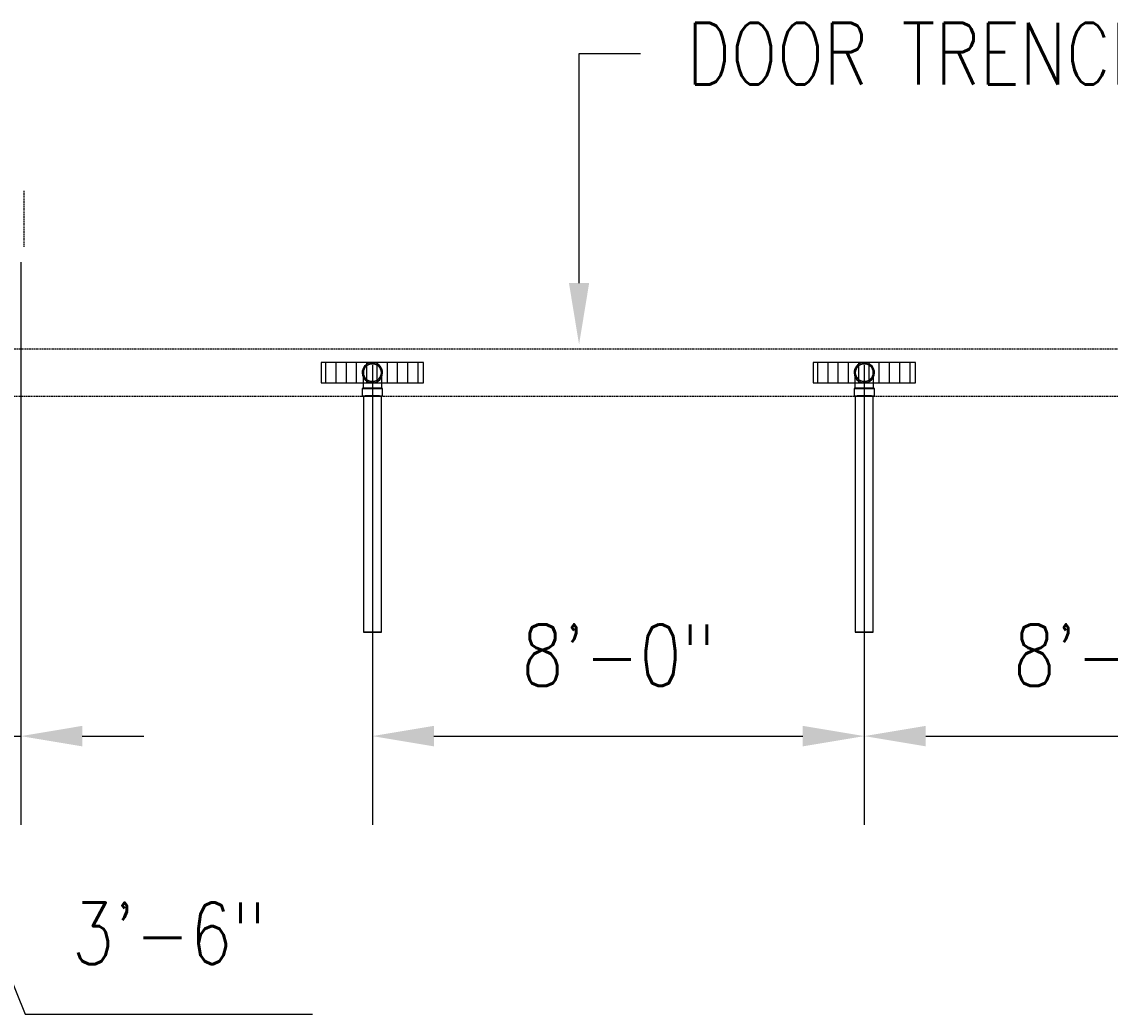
# Model space of a CAD drawing. Header units: inches. Extents: x -337 to 21291, y 405 to 2143.
# Tile 15 of 33: x 989 to 1201, y 640 to 833. Entities that reach past the tile are written whole.
import ezdxf
from ezdxf import colors
from ezdxf.entities.mleader import LeaderData, LeaderLine
from ezdxf.math import Vec2, Vec3

# ---------------------------------------------------------------- set-up
doc = ezdxf.new("R2010")
doc.units = ezdxf.units.IN
doc.header["$MEASUREMENT"] = 0
doc.linetypes.add('Dash - 1_16_', pattern=[0.1875, 0.125, -0.0625])
for name, color, linetype in [('A-ANNO-DIMS', 1, 'Continuous'), ('A-DETL-HDLN', 90, 'Dash - 1_16_'), ('P-PIPE', 3, 'Continuous'), ('S-ANNO-NOTE', 2, 'Continuous')]:
    doc.layers.add(name, color=color, linetype=linetype)
doc.layers.add('A-WALL-PATT', color=9, linetype='Continuous', true_color=0x808080)
doc.styles.add('Annotative', font='romans.shx', dxfattribs={"width": 0.8, "height": 0.125})
doc.dimstyles.new('Annotative', dxfattribs={"dimscale": 0, "dimtxt": 0.125, "dimasz": 0.125, "dimexe": 0.18, "dimexo": 0.0625, "dimgap": 0.09, "dimtad": 1, "dimdec": 3, "dimzin": 3, "dimdsep": 46, "dimlunit": 4, "dimtxsty": 'Annotative', "dimcen": 0.09, "dimclrt": 2, "dimazin": 2, "dimtfac": 1, "dimtdec": 3, "dimtmove": 0, "dimatfit": 0, "dimfxl": 1, "dimtfill": 1, "dimfrac": 2, "dimtolj": 1, "dimtzin": 0, "dimarcsym": 0})
pattern_1 = [(90, (0, 0.0386), (-2, 1e-16), [])]

# ---------------------------------------------------------------- blocks, each defined once
blk = doc.blocks.new('*D29')
at = {"layer": 'A-ANNO-DIMS', "color": 0, "lineweight": -2, "transparency": 16777216}
for p, q in [((1057.08, 766.15), (1057.08, 676.52)), ((1153.08, 766.15), (1153.08, 676.52)), ((1069.08, 693.8), (1141.08, 693.8))]:
    blk.add_line(p, q, dxfattribs=at)
at = {"layer": 'A-ANNO-DIMS', "color": 0, "transparency": 16777216}
for points in [[(1069.08, 695.8), (1069.08, 691.8), (1057.08, 693.8)], [(1141.08, 695.8), (1141.08, 691.8), (1153.08, 693.8)]]:
    blk.add_solid(points, dxfattribs=at)
at = {"layer": 'A-ANNO-DIMS', "color": 2, "lineweight": -3, "transparency": 16777216, "insert": (1105.08, 709.58), "char_height": 12, "width": 49.3115, "attachment_point": 5, "style": 'Annotative', "bg_fill": 3, "box_fill_scale": 1.25, "bg_fill_color": 256, "bg_fill_true_color": 13158600, "bg_fill_transparency": 0}
blk.add_mtext('\\A1;8\'-0"', dxfattribs=at)
blk = doc.blocks.new('*D30')
at = {"layer": 'A-ANNO-DIMS', "color": 0, "lineweight": -2, "transparency": 16777216}
for p, q in [((1153.08, 754.71), (1153.08, 676.52)), ((1249.08, 747.46), (1249.08, 676.52)), ((1165.08, 693.8), (1237.08, 693.8))]:
    blk.add_line(p, q, dxfattribs=at)
at = {"layer": 'A-ANNO-DIMS', "color": 0, "transparency": 16777216}
for points in [[(1165.08, 695.8), (1165.08, 691.8), (1153.08, 693.8)], [(1237.08, 695.8), (1237.08, 691.8), (1249.08, 693.8)]]:
    blk.add_solid(points, dxfattribs=at)
at = {"layer": 'A-ANNO-DIMS', "color": 2, "lineweight": -3, "transparency": 16777216, "insert": (1201.08, 709.58), "char_height": 12, "width": 49.3115, "attachment_point": 5, "style": 'Annotative', "bg_fill": 3, "box_fill_scale": 1.25, "bg_fill_color": 256, "bg_fill_true_color": 13158600, "bg_fill_transparency": 0}
blk.add_mtext('\\A1;8\'-0"', dxfattribs=at)
blk = doc.blocks.new('*D23')
at = {"layer": 'A-ANNO-DIMS', "color": 0, "lineweight": -2, "transparency": 16777216}
for p, q in [((988.46, 786.24), (988.46, 676.52)), ((946.46, 755.09), (946.46, 676.52)), ((934.46, 693.8), (922.46, 693.8)), ((946.46, 693.8), (988.46, 693.8)), ((946.46, 693.8), (988.46, 693.8)), ((967.46, 693.8), (989.29, 639.54)), ((1000.46, 693.8), (1012.46, 693.8)), ((989.29, 639.54), (1045.42, 639.54))]:
    blk.add_line(p, q, dxfattribs=at)
at = {"layer": 'A-ANNO-DIMS', "color": 0, "transparency": 16777216}
for points in [[(934.46, 695.8), (934.46, 691.8), (946.46, 693.8)], [(1000.46, 695.8), (1000.46, 691.8), (988.46, 693.8)]]:
    blk.add_solid(points, dxfattribs=at)
at = {"layer": 'A-ANNO-DIMS', "color": 2, "lineweight": -3, "transparency": 16777216, "insert": (1017.36, 655.32), "char_height": 12, "width": 0.4915, "attachment_point": 5, "style": 'Annotative'}
blk.add_mtext('\\A1;3\'-6"', dxfattribs=at)
blk = doc.blocks.new('Bend - PVC - Sch 40 - DWV_USACE - Standard-V19-00_SP_Foundation Drainage Plan-TO FDN_DOC')
at = {"layer": 'P-PIPE'}
for p, q in [((1055.1, 761.55), (1055.1, 760.05)), ((1059.06, 760.05), (1059.06, 761.55))]:
    blk.add_line(p, q, dxfattribs=at)
at = {"layer": 'P-PIPE', "flags": 128}
for points in [[(1055.33, 764.62), (1055.33, 764.69), (1055.33, 764.76), (1055.34, 764.83), (1055.35, 764.9), (1055.36, 764.96), (1055.38, 765.03), (1055.4, 765.1), (1055.42, 765.17), (1055.44, 765.23), (1055.47, 765.3), (1055.49, 765.36), (1055.52, 765.43), (1055.56, 765.49), (1055.59, 765.55), (1055.63, 765.61), (1055.67, 765.66), (1055.72, 765.72), (1055.76, 765.77), (1055.81, 765.82), (1055.86, 765.87), (1055.91, 765.92), (1055.96, 765.97), (1056.02, 766.01), (1056.07, 766.05), (1056.13, 766.09), (1056.19, 766.13), (1056.25, 766.16), (1056.31, 766.19), (1056.38, 766.22), (1056.44, 766.25), (1056.51, 766.27), (1056.58, 766.29), (1056.64, 766.31), (1056.71, 766.33), (1056.78, 766.34), (1056.85, 766.35), (1056.92, 766.36), (1056.99, 766.36), (1057.06, 766.37), (1057.08, 766.37)], [(1057.08, 766.37), (1057.15, 766.37), (1057.22, 766.36), (1057.29, 766.35), (1057.36, 766.34), (1057.42, 766.33), (1057.49, 766.32), (1057.56, 766.3), (1057.63, 766.28), (1057.69, 766.25), (1057.76, 766.23), (1057.82, 766.2), (1057.89, 766.17), (1057.95, 766.14), (1058.01, 766.1), (1058.07, 766.06), (1058.12, 766.02), (1058.18, 765.98), (1058.23, 765.93), (1058.28, 765.89), (1058.33, 765.84), (1058.38, 765.79), (1058.43, 765.73), (1058.47, 765.68), (1058.51, 765.62), (1058.55, 765.56), (1058.59, 765.5), (1058.62, 765.44), (1058.65, 765.38), (1058.68, 765.32), (1058.71, 765.25), (1058.73, 765.19), (1058.75, 765.12), (1058.77, 765.05), (1058.79, 764.98), (1058.8, 764.91), (1058.81, 764.85), (1058.82, 764.78), (1058.82, 764.71), (1058.83, 764.64), (1058.83, 764.62)], [(1057.08, 762.87), (1057.01, 762.87), (1056.94, 762.87), (1056.87, 762.88), (1056.8, 762.89), (1056.73, 762.9), (1056.66, 762.92), (1056.59, 762.94), (1056.53, 762.96), (1056.46, 762.98), (1056.4, 763.01), (1056.33, 763.03), (1056.27, 763.06), (1056.21, 763.1), (1056.15, 763.13), (1056.09, 763.17), (1056.03, 763.21), (1055.98, 763.26), (1055.92, 763.3), (1055.87, 763.35), (1055.82, 763.4), (1055.77, 763.45), (1055.73, 763.5), (1055.68, 763.56), (1055.64, 763.61), (1055.6, 763.67), (1055.57, 763.73), (1055.53, 763.79), (1055.5, 763.85), (1055.47, 763.92), (1055.45, 763.98), (1055.42, 764.05), (1055.4, 764.12), (1055.38, 764.18), (1055.37, 764.25), (1055.35, 764.32), (1055.34, 764.39), (1055.33, 764.46), (1055.33, 764.53), (1055.33, 764.6), (1055.33, 764.62)], [(1055.33, 762.71), (1055.33, 762.76), (1055.33, 762.87), (1055.33, 762.98), (1055.33, 763.09), (1055.33, 763.19), (1055.33, 763.3), (1055.33, 763.4), (1055.33, 763.49), (1055.33, 763.59), (1055.33, 763.68), (1055.33, 763.76), (1055.33, 763.85), (1055.33, 763.93), (1055.33, 764), (1055.33, 764.08), (1055.33, 764.14), (1055.33, 764.21), (1055.33, 764.27), (1055.33, 764.32), (1055.33, 764.37), (1055.33, 764.42), (1055.33, 764.46), (1055.33, 764.5), (1055.33, 764.53), (1055.33, 764.56), (1055.33, 764.58), (1055.33, 764.59), (1055.33, 764.61), (1055.33, 764.61), (1055.33, 764.62)], [(1055.33, 761.55), (1055.33, 761.68), (1055.33, 761.8), (1055.33, 761.92), (1055.33, 762.05), (1055.33, 762.17), (1055.33, 762.29), (1055.33, 762.41), (1055.33, 762.53), (1055.33, 762.64), (1055.33, 762.71)], [(1058.83, 764.62), (1058.83, 764.55), (1058.82, 764.48), (1058.81, 764.41), (1058.8, 764.34), (1058.79, 764.27), (1058.78, 764.2), (1058.76, 764.13), (1058.74, 764.07), (1058.71, 764), (1058.69, 763.94), (1058.66, 763.87), (1058.63, 763.81), (1058.6, 763.75), (1058.56, 763.69), (1058.52, 763.63), (1058.48, 763.57), (1058.44, 763.52), (1058.39, 763.46), (1058.35, 763.41), (1058.3, 763.36), (1058.25, 763.31), (1058.19, 763.27), (1058.14, 763.22), (1058.08, 763.18), (1058.02, 763.14), (1057.96, 763.11), (1057.9, 763.07), (1057.84, 763.04), (1057.78, 763.01), (1057.71, 762.99), (1057.65, 762.96), (1057.58, 762.94), (1057.51, 762.92), (1057.44, 762.91), (1057.37, 762.89), (1057.31, 762.88), (1057.24, 762.87), (1057.17, 762.87), (1057.1, 762.87), (1057.08, 762.87)], [(1058.83, 764.62), (1058.83, 764.61), (1058.83, 764.61), (1058.83, 764.59), (1058.83, 764.58), (1058.83, 764.56), (1058.83, 764.53), (1058.83, 764.5), (1058.83, 764.46), (1058.83, 764.42), (1058.83, 764.37), (1058.83, 764.32), (1058.83, 764.27), (1058.83, 764.21), (1058.83, 764.14), (1058.83, 764.08), (1058.83, 764), (1058.83, 763.93), (1058.83, 763.85), (1058.83, 763.77), (1058.83, 763.68), (1058.83, 763.59), (1058.83, 763.49), (1058.83, 763.4), (1058.83, 763.3), (1058.83, 763.19), (1058.83, 763.09), (1058.83, 762.98), (1058.83, 762.87), (1058.83, 762.76), (1058.83, 762.71)], [(1058.83, 762.71), (1058.83, 762.64), (1058.83, 762.53), (1058.83, 762.41), (1058.83, 762.29), (1058.83, 762.17), (1058.83, 762.05), (1058.83, 761.93), (1058.83, 761.8), (1058.83, 761.68), (1058.83, 761.56), (1058.83, 761.55)]]:
    blk.add_lwpolyline(points, dxfattribs=at)
at = {"layer": 'P-PIPE'}
for radius, start, end in [(1.98, 90, 254.9602), (1.98, 90, 254.9602), (1.75, 90, 270), (1.98, 285.0398, 90), (1.98, 285.0398, 90), (1.75, 270, 90), (1.98, 255, 270), (1.98, 255, 270), (1.98, 270, 285), (1.98, 270, 285)]:
    blk.add_arc((1057.08, 764.62), radius, start, end, dxfattribs=at)
for centre, major_axis, start_param, end_param in [((1057.08, 761.55), (1.98, 0), 1.570796, 4.712389), ((1057.08, 761.55), (1.75, 0), 1.570796, 4.712389), ((1057.08, 761.55), (1.98, 0), 4.712389, 7.853982), ((1057.08, 761.55), (1.75, 0), 4.712389, 7.853982), ((1057.08, 760.05), (1.98, 0), 1.570796, 4.712389), ((1057.08, 760.05), (1.98, 0), 4.712389, 7.853982)]:
    blk.add_ellipse(centre, major_axis=major_axis, ratio=0.010416, start_param=start_param, end_param=end_param, dxfattribs=at)
blk = doc.blocks.new('Mechanical_Box_H_rvt-1-00_SP_Foundation Drainage Plan-TO FDN_DOC')
at = {"layer": 'P-PIPE'}
for p, q in [((1055.33, 760.05), (1055.33, 713.98)), ((1058.83, 713.98), (1058.83, 760.05)), ((1151.33, 760.05), (1151.33, 713.98)), ((1154.83, 713.98), (1154.83, 760.05))]:
    blk.add_line(p, q, dxfattribs=at)
for centre, start, end in [((1057.08, 764.62), 0, 180), ((1153.08, 764.62), 0, 180), ((1057.08, 764.62), 180, 0), ((1153.08, 764.62), 180, 0)]:
    blk.add_arc(centre, 1.75, start, end, dxfattribs=at)
for centre, start_param, end_param in [((1057.08, 760.05), 1.570796, 3.141593), ((1057.08, 760.05), 3.141593, 4.712389), ((1057.08, 760.05), 0, 1.570796), ((1057.08, 760.05), 4.712389, 6.283185), ((1153.08, 760.05), 1.570796, 3.141593), ((1153.08, 760.05), 3.141593, 4.712389), ((1153.08, 760.05), 0, 1.570796), ((1153.08, 760.05), 4.712389, 6.283185), ((1057.08, 713.98), 1.570796, 3.141593), ((1057.08, 713.98), 3.141593, 4.712389), ((1057.08, 713.98), 0, 1.570796), ((1057.08, 713.98), 4.712389, 6.283185), ((1153.08, 713.98), 1.570796, 3.141593), ((1153.08, 713.98), 3.141593, 4.712389), ((1153.08, 713.98), 0, 1.570796), ((1153.08, 713.98), 4.712389, 6.283185)]:
    blk.add_ellipse(centre, major_axis=(1.75, 0), ratio=0.010416, start_param=start_param, end_param=end_param, dxfattribs=at)
at = {"layer": 'P-PIPE', "color": 3, "lineweight": 9}
for p in [(0, 0), (96, 0)]:
    blk.add_blockref('Bend - PVC - Sch 40 - DWV_USACE - Standard-V19-00_SP_Foundation Drainage Plan-TO FDN_DOC', p, dxfattribs=at)

msp = doc.modelspace()

# ---------------------------------------------------------------- hatches: boundary and pattern name
at = {"layer": 'A-WALL-PATT', "lineweight": -3}
h = msp.add_hatch(dxfattribs=at)
h.set_pattern_fill('_USER', color=8, scale=2, angle=90, style=0, pattern_type=0)
h.set_pattern_definition(pattern_1)
h.paths.add_polyline_path([(1067.0774, 762.7445), (1067.0774, 766.7445), (1047.0774, 766.7445), (1047.0774, 762.7445)])
h = msp.add_hatch(dxfattribs=at)
h.set_pattern_fill('_USER', color=8, scale=2, angle=90, style=0, pattern_type=0)
h.set_pattern_definition(pattern_1)
h.paths.add_polyline_path([(1163.0774, 762.7445), (1163.0774, 766.7445), (1143.0774, 766.7445), (1143.0774, 762.7445)])

# ---------------------------------------------------------------- linework, layer by layer
at = {"layer": 'A-DETL-HDLN', "lineweight": -3}
for p, q in [((989.0774, 800.2059), (989.0774, 789.2059)), ((635.939, 769.3622), (1386.2336, 769.3622)), ((1386.2336, 760.0497), (635.939, 760.0497))]:
    msp.add_line(p, q, dxfattribs=at)

# ---------------------------------------------------------------- dimensions: what is measured, and where the dimension line sits
at = {"layer": 'A-ANNO-DIMS', "lineweight": -3}
dim = msp.add_linear_dim(base=(988.4553, 693.7982), p1=(946.4553, 761.0859), p2=(988.4553, 792.2373), dimstyle='Annotative', override={"dimpost": '\\X', "dimtfill": 0}, dxfattribs=at)
dim.commit()
dim.dimension.update_dxf_attribs({"geometry": '*D23', "text_midpoint": (997.9271, 639.541), "dimtype": 160})

# ---------------------------------------------------------------- next in the draw order: dimensions: what is measured, and where the dimension line sits
dim = msp.add_linear_dim(base=(1153.0774, 693.7982), p1=(1057.0774, 772.1481), p2=(1153.0774, 772.1481), dimstyle='Annotative', override={"dimpost": '\\X'}, dxfattribs=at)
dim.commit()
dim.dimension.update_dxf_attribs({"geometry": '*D29', "text_midpoint": (1105.0774, 709.581)})

# ---------------------------------------------------------------- next in the draw order: linework, layer by layer
at = {"layer": 'P-PIPE', "lineweight": -3}
for points in [[(1047.0774, 762.7059), (1067.0774, 762.7059), (1067.0774, 766.7059), (1047.0774, 766.7059)], [(1143.0774, 762.7059), (1163.0774, 762.7059), (1163.0774, 766.7059), (1143.0774, 766.7059)]]:
    msp.add_lwpolyline(points, close=True, dxfattribs=at)

# ---------------------------------------------------------------- next in the draw order: dimensions: what is measured, and where the dimension line sits
at = {"layer": 'A-ANNO-DIMS', "lineweight": -3}
dim = msp.add_linear_dim(base=(1249.0774, 693.7982), p1=(1153.0774, 760.7059), p2=(1249.0774, 753.4559), dimstyle='Annotative', override={"dimpost": '\\X'}, dxfattribs=at)
dim.commit()
dim.dimension.update_dxf_attribs({"geometry": '*D30', "text_midpoint": (1201.0774, 709.581)})

# ---------------------------------------------------------------- next in the draw order: leaders
at = {"layer": 'S-ANNO-NOTE', "lineweight": -3}
ml = msp.add_multileader_mtext('Standard', dxfattribs=at)
ml.set_content('DOOR TRENCH', color=256, style='Annotative')
ml.set_leader_properties(color=1, linetype='ByLayer', lineweight=-1)
ml.build(insert=Vec2(0, 0))
ml.multileader.update_dxf_attribs({"text_right_attachment_type": 3, "dogleg_length": 0.125, "arrow_head_size": 12, "scale": 96})
ctx = ml.context
ctx.base_point, ctx.scale, ctx.char_height, ctx.arrow_head_size, ctx.landing_gap_size, ctx.plane_origin = Vec3(1109.4154, 826.9609), 96, 12, 12, 9, Vec3(1011.4024, 861.1855)
ctx.right_attachment = 3
notes = []
notes.append((ctx, [(0, (1, 1, 0), (1097.4154, 826.9609), (1, 0), 12, [(0, [(1097.4154, 770.2059)], 0, [])])]))
ctx.mtext.insert, ctx.mtext.flow_direction = Vec3(1118.4154, 832.9609), 5
for ctx, leaders in notes:
    for number, flags, end, landing, length, lines in leaders:
        leader = LeaderData()
        leader.index, (leader.has_last_leader_line, leader.has_dogleg_vector, leader.attachment_direction) = number, flags
        leader.last_leader_point, leader.dogleg_vector, leader.dogleg_length = Vec3(end), Vec3(landing), length
        for number, points, colour, breaks in lines:
            line = LeaderLine()
            line.index, line.vertices, line.color, line.breaks = number, Vec3.list(points), colors.encode_raw_color(colour), breaks
            leader.lines.append(line)
        ctx.leaders.append(leader)

# ---------------------------------------------------------------- next in the draw order: block references
at = {"layer": 'P-PIPE', "lineweight": -3}
msp.add_blockref('Mechanical_Box_H_rvt-1-00_SP_Foundation Drainage Plan-TO FDN_DOC', (0.0002, 0.0965), dxfattribs=at)

# ---------------------------------------------------------------- next in the draw order: leaders
at = {"layer": 'S-ANNO-NOTE', "lineweight": -3}
ml = msp.add_multileader_mtext('Standard', dxfattribs=at)
ml.set_content('3" %%C DRAIN (TYP.)', color=256, style='Annotative')
ml.set_leader_properties(color=1, linetype='ByLayer', lineweight=-1)
ml.build(insert=Vec2(0, 0))
ml.multileader.update_dxf_attribs({"text_right_attachment_type": 3, "dogleg_length": 0.125, "arrow_head_size": 12, "scale": 96})
ctx = ml.context
ctx.base_point, ctx.scale, ctx.char_height, ctx.arrow_head_size, ctx.landing_gap_size, ctx.plane_origin = Vec3(290.221, 647.8523), 96, 12, 12, 9, Vec3(582.8154, 754.408)
ctx.right_attachment = 3
notes = []
notes.append((ctx, [(1, (1, 1, 0), (278.221, 647.8523), (1, 0), 12, [(0, [(262.8272, 754.1289)], 0, [])])]))
ctx.mtext.insert, ctx.mtext.width, ctx.mtext.flow_direction = Vec3(299.221, 655.8523), 83.11519, 5
for ctx, leaders in notes:
    for number, flags, end, landing, length, lines in leaders:
        leader = LeaderData()
        leader.index, (leader.has_last_leader_line, leader.has_dogleg_vector, leader.attachment_direction) = number, flags
        leader.last_leader_point, leader.dogleg_vector, leader.dogleg_length = Vec3(end), Vec3(landing), length
        for number, points, colour, breaks in lines:
            line = LeaderLine()
            line.index, line.vertices, line.color, line.breaks = number, Vec3.list(points), colors.encode_raw_color(colour), breaks
            leader.lines.append(line)
        ctx.leaders.append(leader)

doc.saveas('drawing.dxf')
